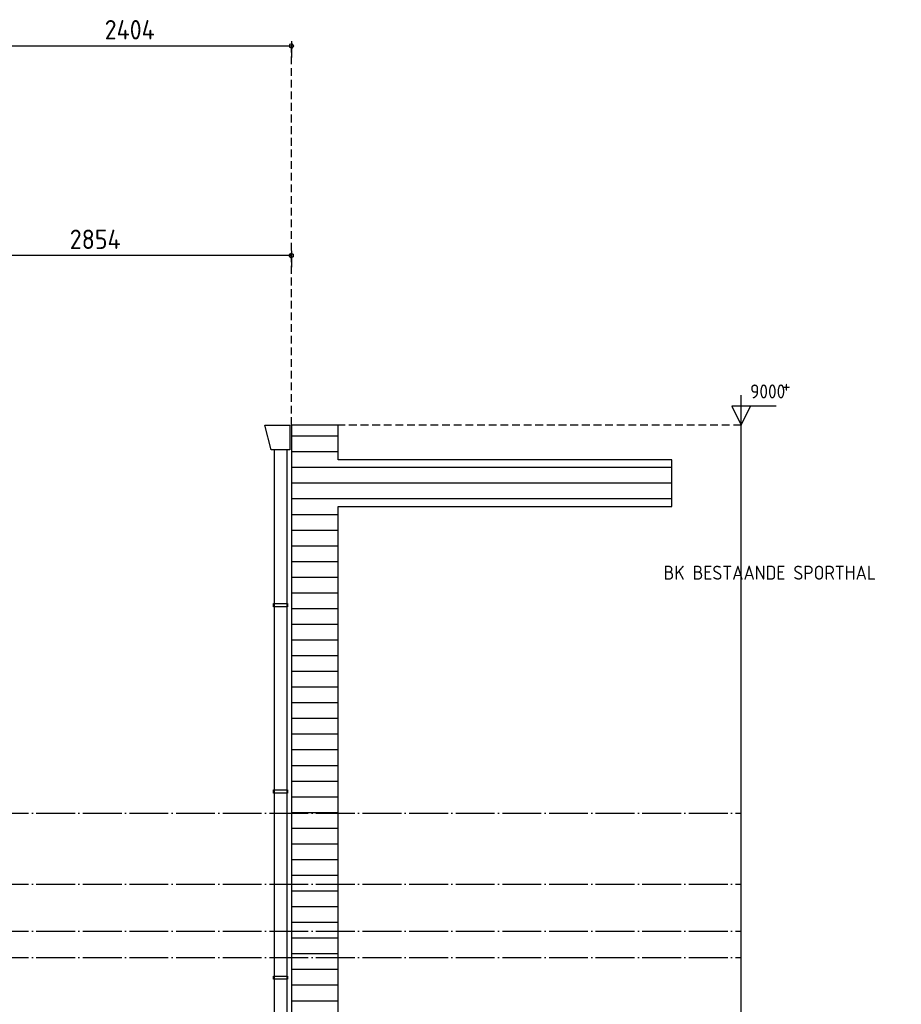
# Model space of a CAD drawing. Extents: x -37450 to 20409, y -12428 to 23550.
# Tile 33 of 55: x -8381 to -2705, y -1996 to 4347. Entities that reach past the tile are written whole.
import ezdxf

# ---------------------------------------------------------------- set-up
doc = ezdxf.new("R2010")
doc.units = 0
doc.header["$MEASUREMENT"] = 0
for name, pattern in [('DASHDOT', [300, 250, -25, 0, -25]), ('DASHED', [75, 50, -25]), ('DOT', [50, 0, -50])]:
    doc.linetypes.add(name, pattern=pattern)
doc.layers.add('LAYER01', color=7, linetype='CONTINUOUS')
doc.layers.add('LAYER107', color=2, linetype='DOT')
doc.styles.get("Standard").update_dxf_attribs({"font": 'isocp.shx'})

msp = doc.modelspace()

# ---------------------------------------------------------------- linework, layer by layer
at = {"layer": 'LAYER01', "color": 1, "linetype": 'Continuous'}
for p, q in [((-6626.92795, 4192.85925), (-6643.69965, 4187.4115)), ((-6643.69965, 4187.4115), (-6643.69965, 4169.77575)), ((-6631.56435, 4208.5926), (-6631.56435, 4103.5946)), ((-6616.5634, 4178.59345), (-6626.92795, 4192.85925)), ((-6643.69965, 4169.77575), (-6626.92795, 4164.3276)), ((-6626.92795, 4164.3276), (-6616.5634, 4178.59345)), ((-6616.5634, 4178.59345), (-6616.5634, 4178.59345)), ((-6761.56385, 1576.5316), (-6802.25065, 1735.53045)), ((-6802.25065, 1735.53045), (-6641.56495, 1735.53045)), ((-6641.56495, 1735.53045), (-6641.56495, 1576.5316)), ((-6641.56495, 1576.5316), (-6761.56385, 1576.5316)), ((-6741.56495, 1576.5316), (-6741.56495, -3597.4697)), ((-6661.5631, 1576.5316), (-6661.5631, -3597.4697)), ((-6746.56525, 565.5317), (-6746.56525, 585.53025)), ((-6746.56525, 585.53025), (-6656.56585, 585.53025)), ((-6656.56585, 585.53025), (-6656.56585, 565.5317)), ((-6656.56585, 565.5317), (-6746.56525, 565.5317)), ((-6746.56525, -634.46855), (-6746.56525, -614.47)), ((-6746.56525, -614.47), (-6656.56585, -614.47)), ((-6656.56585, -614.47), (-6656.56585, -634.46855)), ((-6656.56585, -634.46855), (-6746.56525, -634.46855)), ((-6746.56525, -1834.46885), (-6746.56525, -1814.4703)), ((-6746.56525, -1814.4703), (-6656.56585, -1814.4703)), ((-6656.56585, -1834.46885), (-6746.56525, -1834.46885)), ((-6656.56585, -1814.4703), (-6656.56585, -1834.46885))]:
    msp.add_line(p, q, dxfattribs=at)
at = {"layer": 'LAYER01', "color": 5, "linetype": 'Continuous'}
for p, q in [((-31480.5664, 4178.59345), (-6631.56435, 4178.59345)), ((-3736.12745, 1735.87435), (-3736.12745, 1928.37565)), ((-3736.12745, 1735.87435), (-3736.12745, 1928.37565)), ((-3509.87625, 1858.3744), (-3796.1254, 1858.3744)), ((-3796.1254, 1858.3744), (-3736.12745, 1735.87435)), ((-3509.87625, 1858.3744), (-3796.1254, 1858.3744)), ((-3796.1254, 1858.3744), (-3736.12745, 1735.87435)), ((-3736.12745, 1735.87435), (-3676.1265, 1858.3744)), ((-3736.12745, 1735.87435), (-3676.1265, 1858.3744)), ((-3736.12745, -7264.1266), (-3736.12745, 1735.87435)), ((-3736.12745, -7264.1266), (-3736.12745, 1735.87435))]:
    msp.add_line(p, q, dxfattribs=at)
at = {"layer": 'LAYER01', "color": 5, "linetype": 'DASHED'}
for p, q in [((-6631.56435, 1735.87435), (-6631.56435, 4169.5305)), ((-3736.12745, 1735.87435), (-6481.56355, 1735.87435)), ((-3736.12745, 1735.87435), (-6481.56355, 1735.87435))]:
    msp.add_line(p, q, dxfattribs=at)
at = {"layer": 'LAYER01', "color": 3, "linetype": 'Continuous'}
for p, q in [((-6631.56435, 1735.87435), (-6631.56435, 1361.0008)), ((-6331.56355, 1735.87435), (-6631.56435, 1735.87435)), ((-6331.56355, 1510.99875), (-6331.56355, 1735.87435)), ((-4181.56355, 1510.99875), (-6331.56355, 1510.99875)), ((-4181.56355, 1211.00055), (-4181.56355, 1510.99875)), ((-6631.56435, 1361.0008), (-6631.56435, -7264.1266)), ((-6331.56355, -7264.1266), (-6331.56355, 1211.00055)), ((-6331.56355, 1211.00055), (-4181.56355, 1211.00055))]:
    msp.add_line(p, q, dxfattribs=at)
at = {"layer": 'LAYER01', "color": 2, "linetype": 'Continuous'}
for p, q in [((-6331.56355, 1664.0026), (-6631.56435, 1664.0026)), ((-6331.56355, 1562.9361), (-6631.56435, 1562.9361)), ((-6380.69265, 1461.872), (-6631.56435, 1461.872)), ((-4181.56355, 1461.872), (-6380.69265, 1461.872)), ((-6481.36825, 1360.8054), (-6631.56435, 1360.8054)), ((-4181.56355, 1360.8054), (-6481.36825, 1360.8054)), ((-6380.30165, 1259.73885), (-6631.56435, 1259.73885)), ((-4181.56355, 1259.73885), (-6380.30165, 1259.73885)), ((-6331.56355, 1158.67225), (-6631.56435, 1158.67225)), ((-6331.56355, 1057.60565), (-6631.56435, 1057.60565)), ((-6331.56355, 956.53905), (-6631.56435, 956.53905)), ((-6331.56355, 855.47245), (-6631.56435, 855.47245)), ((-6331.56355, 754.4059), (-6631.56435, 754.4059)), ((-6331.56355, 653.34175), (-6631.56435, 653.34175)), ((-6331.56355, 552.2752), (-6631.56435, 552.2752)), ((-6331.56355, 451.2086), (-6631.56435, 451.2086)), ((-6331.56355, 350.142), (-6631.56435, 350.142)), ((-6331.56355, 249.0754), (-6631.56435, 249.0754)), ((-6331.56355, 148.00885), (-6631.56435, 148.00885)), ((-6331.56355, 46.94225), (-6631.56435, 46.94225)), ((-6331.56355, -54.12435), (-6631.56435, -54.12435)), ((-6331.56355, -155.18845), (-6631.56435, -155.18845)), ((-6331.56355, -256.25505), (-6631.56435, -256.25505)), ((-6331.56355, -357.3216), (-6631.56435, -357.3216)), ((-6331.56355, -458.3882), (-6631.56435, -458.3882)), ((-6331.56355, -559.45475), (-6631.56435, -559.45475)), ((-6331.56355, -660.52135), (-6631.56435, -660.52135)), ((-6331.56355, -761.58795), (-6631.56435, -761.58795)), ((-6331.56355, -862.6546), (-6631.56435, -862.6546)), ((-6331.56355, -963.7187), (-6631.56435, -963.7187)), ((-6331.56355, -1064.7853), (-6631.56435, -1064.7853)), ((-6331.56355, -1165.8519), (-6631.56435, -1165.8519)), ((-6331.56355, -1266.91845), (-6631.56435, -1266.91845)), ((-6331.56355, -1367.98505), (-6631.56435, -1367.98505)), ((-6331.56355, -1469.05155), (-6631.56435, -1469.05155)), ((-6331.56355, -1570.11815), (-6631.56435, -1570.11815)), ((-6331.56355, -1671.18475), (-6631.56435, -1671.18475)), ((-6331.56355, -1772.24885), (-6631.56435, -1772.24885)), ((-6331.56355, -1873.31545), (-6631.56435, -1873.31545)), ((-6331.56355, -1974.382), (-6631.56435, -1974.382))]:
    msp.add_line(p, q, dxfattribs=at)
at = {"layer": 'LAYER01', "color": 1, "linetype": 'DASHDOT'}
for p, q in [((-32582.25405, -764.12645), (-3736.12745, -764.12645)), ((-32582.25405, -1222.1264), (-3736.12745, -1222.1264)), ((-32582.25405, -1524.12615), (-3736.12745, -1524.12615)), ((-32582.25405, -1693.5932), (-3736.12745, -1693.5932))]:
    msp.add_line(p, q, dxfattribs=at)
at = {"layer": 'LAYER107', "color": 1, "linetype": 'Continuous'}
for p, q in [((-6626.92795, 4192.85925), (-6643.69965, 4187.4115)), ((-6643.69965, 4187.4115), (-6643.69965, 4169.77575)), ((-6631.56435, 4208.5926), (-6631.56435, 4103.5946)), ((-6616.5634, 4178.59345), (-6626.92795, 4192.85925)), ((-6643.69965, 4169.77575), (-6626.92795, 4164.3276)), ((-6626.92795, 4164.3276), (-6616.5634, 4178.59345)), ((-6616.5634, 4178.59345), (-6616.5634, 4178.59345)), ((-6631.56435, 2858.53005), (-6631.56435, 2753.53205)), ((-6646.56525, 2828.53105), (-6636.2007, 2842.7971)), ((-6636.2007, 2814.26505), (-6646.56525, 2828.53105)), ((-6646.56525, 2828.53105), (-6646.56525, 2828.53105)), ((-6636.2007, 2842.7971), (-6619.42825, 2837.34895)), ((-6619.42825, 2819.7132), (-6636.2007, 2814.26505)), ((-6619.42825, 2837.34895), (-6619.42825, 2819.7132))]:
    msp.add_line(p, q, dxfattribs=at)
at = {"layer": 'LAYER107', "color": 5, "linetype": 'Continuous'}
for p, q in [((-31480.5664, 4178.59345), (-6631.56435, 4178.59345)), ((-6631.56435, 2828.53105), (-9485.5644, 2828.53105))]:
    msp.add_line(p, q, dxfattribs=at)

# ---------------------------------------------------------------- texts
at = {"layer": 'LAYER01', "color": 2}
msp.add_text('2404', height=125, dxfattribs=at).set_placement((-7833.8135, 4220.2656))
at = {"layer": 'LAYER01', "color": 1}
for s, p in [('9000 ', (-3677.8759, 1907.6248)), ('9000 ', (-3677.8759, 1907.6248)), ('    +', (-3677.8759, 1943.8736)), ('    +', (-3677.8759, 1943.8736))]:
    msp.add_text(s, height=90, dxfattribs=at).set_placement(p)
at = {"layer": 'LAYER107', "color": 2}
for s, p in [('2404', (-7833.8135, 4220.2656)), ('2854', (-8058.5655, 2870.2032))]:
    msp.add_text(s, height=125, dxfattribs=at).set_placement(p)
at = {"layer": 'LAYER107', "color": 1}
msp.add_text('BK BESTAANDE SPORTHAL', height=90, dxfattribs=at).set_placement((-4235.25275, 739.87515))

doc.saveas('drawing.dxf')
